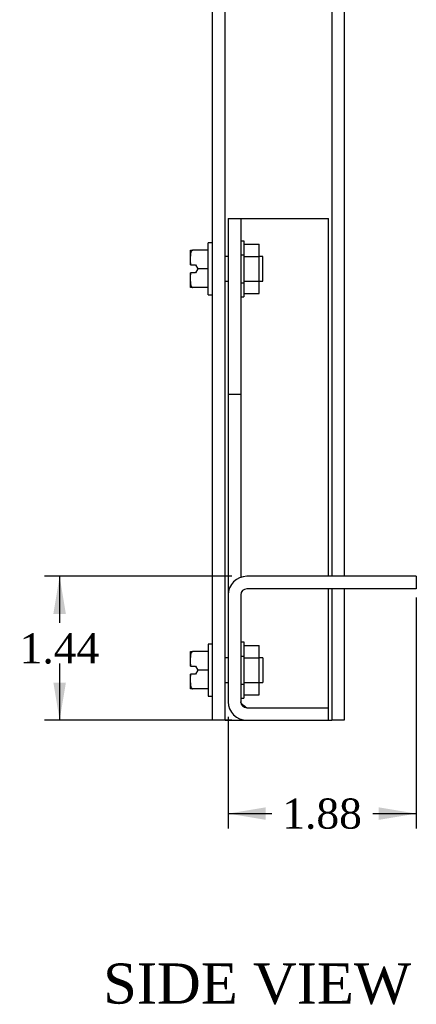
# Model space of a CAD drawing. Header units: inches. Extents: x 0.2 to 65.9, y -0.4 to 43.8.
# Tile 3 of 5: x 36.3 to 40.3, y 11.9 to 21.7. Entities that reach past the tile are written whole.
import ezdxf
from ezdxf.enums import TextEntityAlignment as Align

# ---------------------------------------------------------------- set-up
doc = ezdxf.new("R2010")
doc.units = ezdxf.units.IN
doc.header["$MEASUREMENT"] = 0
for name, color, linetype in [('COM55554-3', 7, 'Continuous'), ('COM55555-3', 7, 'Continuous'), ('Default', 7, 'Continuous'), ('NTS16535', 7, 'Continuous'), ('SCC17994', 7, 'Continuous')]:
    doc.layers.add(name, color=color, linetype=linetype)
doc.styles.add('SEACAD_Times_New_Roman', font='times.ttf')
doc.dimstyles.new('HAMMOND_(STH_-_48x32)', dxfattribs={"dimtxt": 0.3, "dimasz": 0.375, "dimexe": 0.15, "dimexo": 0.15, "dimgap": 0.075, "dimtad": 0, "dimtih": 1, "dimtoh": 1, "dimzin": 0, "dimdsep": 46, "dimtxsty": 'SEACAD_Times_New_Roman', "dimblk1": '_SE_FILLED', "dimblk2": '_SE_FILLED', "dimsah": 1, "dimcen": 0.15, "dimadec": 0, "dimazin": 0, "dimtfac": 0.8, "dimtofl": 0, "dimtmove": 1, "dimatfit": 3, "dimfxl": 1, "dimtolj": 1, "dimtzin": 0, "dimarcsym": 0})

# ---------------------------------------------------------------- blocks, each defined once
blk = doc.blocks.new('SE4')
at = {"layer": 'COM55554-3', "color": 7, "linetype": 'Continuous'}
for p, q in [((38.4172, 19.7487), (38.4172, 17.9987)), ((38.4172, 19.7487), (38.5422, 19.7487)), ((38.5422, 19.7487), (38.5422, 17.9987)), ((38.5422, 19.7487), (38.6022, 19.7487)), ((38.6022, 19.7487), (39.4172, 19.7487)), ((39.4172, 16.1837), (39.4172, 19.7487)), ((38.4172, 17.9987), (38.4172, 15.9987)), ((38.4172, 17.9987), (38.5422, 17.9987)), ((38.5422, 17.9987), (38.5422, 16.1737)), ((40.2922, 16.1837), (38.6022, 16.1837)), ((40.2922, 16.1837), (40.2922, 16.0587)), ((38.4172, 15.9987), (38.4172, 14.9337)), ((38.5422, 15.9987), (38.5422, 14.9337)), ((40.2922, 16.0587), (38.6022, 16.0587)), ((39.4172, 14.8738), (39.4172, 16.0587)), ((38.6022, 14.8738), (39.4172, 14.8738)), ((38.6022, 14.8737), (39.4172, 14.8737)), ((39.4172, 14.7487), (39.4172, 14.8737)), ((38.6022, 14.7487), (39.4172, 14.7487))]:
    blk.add_line(p, q, dxfattribs=at)
for centre, radius, start, end in [((38.6022, 15.9987), 0.185, 90, 180), ((38.6022, 15.9987), 0.06, 90, 180), ((38.6022, 14.9337), 0.185, 180, 270), ((38.6022, 14.9337), 0.06, 180, 270)]:
    blk.add_arc(centre, radius, start, end, dxfattribs=at)
blk.add_open_spline([(38.6022, 14.8738), (38.5944, 14.8788), (38.5865, 14.8838), (38.572, 14.8938), (38.5654, 14.8988), (38.5543, 14.9087), (38.5498, 14.9137), (38.5438, 14.9237), (38.5422, 14.9287), (38.5422, 14.9337)], degree=3, knots=[0, 0, 0, 0, 0.25, 0.25, 0.5, 0.5, 0.75, 0.75, 1, 1, 1, 1], dxfattribs=at)
blk.add_open_spline([(38.6022, 14.8738), (38.5947, 14.8754), (38.5871, 14.8769), (38.5796, 14.8785)], degree=3, dxfattribs=at)
at = {"layer": 'COM55555-3', "color": 7, "linetype": 'Continuous'}
for p, q in [((38.4462, 33.7487), (39.4487, 33.7487)), ((39.4487, 33.6237), (39.4487, 33.7487)), ((38.2612, 32.3737), (38.2612, 33.5637)), ((38.3862, 32.3737), (38.3862, 33.5637)), ((38.4462, 33.6237), (39.4487, 33.6237)), ((38.4462, 33.6236), (39.3887, 33.6236)), ((39.4487, 33.6236), (39.3887, 33.6236)), ((39.4487, 33.6236), (39.4487, 16.1837)), ((39.5737, 33.6236), (39.4487, 33.6236)), ((39.5737, 33.6236), (39.5737, 16.1837)), ((38.2612, 30.3737), (38.2612, 32.3737)), ((38.3862, 32.3737), (38.2612, 32.3737)), ((38.3862, 30.3737), (38.3862, 32.3737)), ((38.2612, 14.7487), (38.2612, 30.3737)), ((38.3862, 30.3737), (38.2612, 30.3737)), ((38.3862, 14.7487), (38.3862, 30.3737)), ((39.4487, 16.0587), (39.4487, 14.7487)), ((39.5737, 16.0587), (39.5737, 14.7487)), ((38.3862, 14.7487), (38.2612, 14.7487)), ((38.3862, 14.7487), (38.4462, 14.7487)), ((38.4462, 14.7487), (38.6022, 14.7487)), ((39.4172, 14.7487), (39.4487, 14.7487)), ((39.5737, 14.7487), (39.4487, 14.7487))]:
    blk.add_line(p, q, dxfattribs=at)
for radius in [0.185, 0.06]:
    blk.add_arc((38.4462, 33.5637), radius, 90, 180, dxfattribs=at)
blk.add_open_spline([(38.4462, 33.6236), (38.4384, 33.6186), (38.4305, 33.6136), (38.416, 33.6036), (38.4094, 33.5986), (38.3983, 33.5887), (38.3938, 33.5837), (38.3878, 33.5737), (38.3862, 33.5687), (38.3862, 33.5637)], degree=3, knots=[0, 0, 0, 0, 0.25, 0.25, 0.5, 0.5, 0.75, 0.75, 1, 1, 1, 1], dxfattribs=at)
blk.add_open_spline([(38.4462, 33.6236), (38.4387, 33.622), (38.4311, 33.6205), (38.4236, 33.6189)], degree=3, dxfattribs=at)
at = {"layer": 'NTS16535', "color": 7, "linetype": 'Continuous'}
for p, q in [((38.5422, 19.5293), (38.5722, 19.5293)), ((38.5722, 19.5293), (38.5722, 19.389)), ((38.5722, 19.4946), (38.7272, 19.4946)), ((38.7272, 19.3717), (38.7272, 19.4946)), ((38.5422, 19.389), (38.5722, 19.389)), ((38.5722, 19.389), (38.5722, 19.1084)), ((38.5722, 19.3717), (38.7272, 19.3717)), ((38.7272, 19.1257), (38.7272, 19.3717)), ((38.5422, 19.1084), (38.5722, 19.1084)), ((38.5722, 19.1257), (38.7272, 19.1257)), ((38.5722, 19.1084), (38.5722, 18.9681)), ((38.7272, 19.0027), (38.7272, 19.1257)), ((38.5422, 18.9681), (38.5722, 18.9681)), ((38.5722, 19.0027), (38.7272, 19.0027)), ((38.5422, 15.5293), (38.5722, 15.5293)), ((38.5722, 15.5293), (38.5722, 15.389)), ((38.5722, 15.4946), (38.7272, 15.4946)), ((38.7272, 15.3717), (38.7272, 15.4946)), ((38.5422, 15.389), (38.5722, 15.389)), ((38.5722, 15.389), (38.5722, 15.1084)), ((38.5722, 15.3717), (38.7272, 15.3717)), ((38.7272, 15.1257), (38.7272, 15.3717)), ((38.5722, 15.1257), (38.7272, 15.1257)), ((38.7272, 15.0027), (38.7272, 15.1257)), ((38.5422, 15.1084), (38.5722, 15.1084)), ((38.5722, 15.1084), (38.5722, 14.9681)), ((38.5422, 14.9681), (38.5722, 14.9681)), ((38.5722, 15.0027), (38.7272, 15.0027))]:
    blk.add_line(p, q, dxfattribs=at)
at = {"layer": 'SCC17994', "color": 7, "linetype": 'Continuous'}
for p, q in [((38.0407, 19.3746), (38.0407, 19.4349)), ((38.0407, 19.4349), (38.0657, 19.4349)), ((38.2177, 19.4349), (38.0657, 19.4349)), ((38.2177, 18.9887), (38.2177, 19.5087)), ((38.2612, 19.5087), (38.2177, 19.5087)), ((38.0407, 19.309), (38.0407, 19.3746)), ((38.4172, 19.3717), (38.3862, 19.3717)), ((38.7612, 19.3717), (38.7272, 19.3717)), ((38.7612, 19.1257), (38.7612, 19.3717)), ((38.0407, 19.2887), (38.0407, 19.309)), ((38.0415, 19.2887), (38.0907, 19.2887)), ((38.0907, 19.2887), (38.1157, 19.2487)), ((38.1157, 19.2487), (38.0907, 19.2087)), ((38.2177, 19.2487), (38.1157, 19.2487)), ((38.0407, 19.1884), (38.0407, 19.2087)), ((38.0415, 19.2087), (38.0407, 19.2087)), ((38.0407, 19.1228), (38.0407, 19.1884)), ((38.0907, 19.2087), (38.0415, 19.2087)), ((38.0407, 19.0625), (38.0407, 19.1228)), ((38.0657, 19.0625), (38.0407, 19.0625)), ((38.2177, 19.0625), (38.0657, 19.0625)), ((38.3862, 19.1257), (38.4172, 19.1257)), ((38.7272, 19.1257), (38.7612, 19.1257)), ((38.2177, 18.9887), (38.2612, 18.9887)), ((38.2177, 15.5087), (38.2177, 14.9887)), ((38.2612, 15.5087), (38.2177, 15.5087)), ((38.0407, 15.3746), (38.0407, 15.4349)), ((38.0407, 15.4349), (38.0657, 15.4349)), ((38.2177, 15.4349), (38.0657, 15.4349)), ((38.0407, 15.309), (38.0407, 15.3746)), ((38.4172, 15.3717), (38.3862, 15.3717)), ((38.7612, 15.3717), (38.7272, 15.3717)), ((38.7612, 15.3717), (38.7612, 15.1257)), ((38.0407, 15.2887), (38.0407, 15.309)), ((38.0415, 15.2887), (38.0907, 15.2887)), ((38.0907, 15.2887), (38.1157, 15.2487)), ((38.1157, 15.2487), (38.0907, 15.2087)), ((38.2177, 15.2487), (38.1157, 15.2487)), ((38.0407, 15.1884), (38.0407, 15.2087)), ((38.0415, 15.2087), (38.0407, 15.2087)), ((38.0407, 15.1228), (38.0407, 15.1884)), ((38.0407, 15.0625), (38.0407, 15.1228)), ((38.0907, 15.2087), (38.0415, 15.2087)), ((38.3862, 15.1257), (38.4172, 15.1257)), ((38.7272, 15.1257), (38.7612, 15.1257)), ((38.0657, 15.0625), (38.0407, 15.0625)), ((38.2177, 15.0625), (38.0657, 15.0625)), ((38.2177, 14.9887), (38.2612, 14.9887))]:
    blk.add_line(p, q, dxfattribs=at)
for centre, radius, start, end in [((38.2655, 19.307), 0.2248, 179.48467, 184.67358), ((38.2658, 19.1904), 0.2251, 175.32987, 180.51189), ((38.2655, 15.307), 0.2248, 179.48467, 184.67358), ((38.2658, 15.1904), 0.2251, 175.32987, 180.51189)]:
    blk.add_arc(centre, radius, start, end, dxfattribs=at)
for points, knots in [([(38.0657, 19.4349), (38.0624, 19.4349), (38.0591, 19.4336), (38.0539, 19.43), (38.0519, 19.4276), (38.0469, 19.4201), (38.0449, 19.4144), (38.041, 19.3976), (38.0407, 19.3861), (38.0407, 19.3746)], [0, 0, 0, 0, 0.125, 0.125, 0.25, 0.25, 0.5, 0.5, 1, 1, 1, 1]), ([(38.0407, 19.1228), (38.0407, 19.1171), (38.0408, 19.1113), (38.0416, 19.0998), (38.0423, 19.0941), (38.045, 19.0828), (38.0469, 19.0772), (38.0519, 19.0697), (38.054, 19.0674), (38.0592, 19.0637), (38.0624, 19.0625), (38.0657, 19.0625)], [0, 0, 0, 0, 0.25, 0.25, 0.5, 0.5, 0.75, 0.75, 0.875, 0.875, 1, 1, 1, 1]), ([(38.0657, 15.4349), (38.0624, 15.4349), (38.0591, 15.4336), (38.0539, 15.43), (38.0519, 15.4276), (38.0469, 15.4201), (38.0449, 15.4144), (38.041, 15.3976), (38.0407, 15.3861), (38.0407, 15.3746)], [0, 0, 0, 0, 0.125, 0.125, 0.25, 0.25, 0.5, 0.5, 1, 1, 1, 1]), ([(38.0407, 15.1228), (38.0407, 15.1171), (38.0408, 15.1113), (38.0416, 15.0998), (38.0423, 15.0941), (38.045, 15.0828), (38.0469, 15.0772), (38.0519, 15.0697), (38.054, 15.0674), (38.0592, 15.0637), (38.0624, 15.0625), (38.0657, 15.0625)], [0, 0, 0, 0, 0.25, 0.25, 0.5, 0.5, 0.75, 0.75, 0.875, 0.875, 1, 1, 1, 1])]:
    blk.add_open_spline(points, degree=3, knots=knots, dxfattribs=at)
blk = doc.blocks.new('DMBLK8415')
at = {"layer": 'Default', "linetype": 'Continuous', "transparency": 16777216}
for points in [[(36.6747, 15.8087), (36.7997, 15.8087), (36.7372, 16.1837)], [(36.6747, 15.1237), (36.7372, 14.7487), (36.7997, 15.1237)]]:
    blk.add_hatch(color=7, dxfattribs=at).paths.add_polyline_path(points)
at = {"layer": 'Default', "color": 7, "linetype": 'Continuous', "transparency": 16777216}
for p, q in [((38.4522, 16.1837), (36.5872, 16.1837)), ((36.7372, 16.1837), (36.7372, 15.7212)), ((36.7372, 15.3162), (36.7372, 14.7487)), ((38.4522, 14.7487), (36.5872, 14.7487))]:
    blk.add_line(p, q, dxfattribs=at)
at = {"layer": 'Default', "color": 7, "linetype": 'Continuous', "transparency": 16777216, "style": 'SEACAD_Times_New_Roman'}
blk.add_text('1.44', height=0.3, dxfattribs=at).set_placement((36.3391, 15.6162), align=Align.TOP_LEFT)
blk = doc.blocks.new('_SE_FILLED')
at = {"color": 0}
blk.add_line((0, 0), (-1, 0), dxfattribs=at)
blk.add_solid([(0, 0), (-1, -0.1665), (-1, 0.1665), (0, 0)], dxfattribs=at)
blk = doc.blocks.new('DMBLK8416')
at = {"layer": 'Default', "linetype": 'Continuous', "transparency": 16777216}
for points in [[(38.7922, 13.7563), (38.7922, 13.8813), (38.4172, 13.8188)], [(39.9172, 13.7563), (40.2922, 13.8188), (39.9172, 13.8813)]]:
    blk.add_hatch(color=7, dxfattribs=at).paths.add_polyline_path(points)
at = {"layer": 'Default', "color": 7, "linetype": 'Continuous', "transparency": 16777216}
for p, q in [((40.2922, 15.9712), (40.2922, 13.6688)), ((38.4172, 14.7837), (38.4172, 13.6688)), ((38.4172, 13.8188), (38.8516, 13.8188)), ((39.8579, 13.8188), (40.2922, 13.8188))]:
    blk.add_line(p, q, dxfattribs=at)
at = {"layer": 'Default', "color": 7, "linetype": 'Continuous', "transparency": 16777216, "style": 'SEACAD_Times_New_Roman'}
blk.add_text('1.88', height=0.3, dxfattribs=at).set_placement((38.9566, 13.9688), align=Align.TOP_LEFT)

msp = doc.modelspace()

# ---------------------------------------------------------------- block references
at = {"layer": 'Default'}
msp.add_blockref('SE4', (0, 0), dxfattribs=at)

# ---------------------------------------------------------------- texts
at = {"layer": 'Default', "color": 7, "linetype": 'Continuous', "style": 'SEACAD_Times_New_Roman'}
msp.add_text('SIDE VIEW', height=0.4, dxfattribs=at).set_placement((37.1703, 12.3251), align=Align.TOP_LEFT)

# ---------------------------------------------------------------- dimensions: what is measured, and where the dimension line sits
at = {"layer": 'Default', "color": 7, "linetype": 'Continuous'}
dim = msp.add_linear_dim(base=(36.7371731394, 16.1836979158), p1=(38.6022492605, 16.1836979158), p2=(38.6022492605, 14.7486979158), angle=270, text='\\A1;<>', dimstyle='HAMMOND_(STH_-_48x32)', override={"dimtmove": 0}, dxfattribs=at)
dim.commit()
dim.dimension.update_dxf_attribs({"geometry": 'DMBLK8415', "text_midpoint": (36.7371731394, 15.4661979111), "dimtype": 161})
dim = msp.add_linear_dim(base=(40.2922492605, 13.8187800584), p1=(38.4172492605, 15.9986979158), p2=(40.2922492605, 16.1211979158), text='\\A1;<>', dimstyle='HAMMOND_(STH_-_48x32)', override={"dimtmove": 0}, dxfattribs=at)
dim.commit()
dim.dimension.update_dxf_attribs({"geometry": 'DMBLK8416', "text_midpoint": (39.3547492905, 13.8187800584), "dimtype": 160})

doc.saveas('drawing.dxf')
